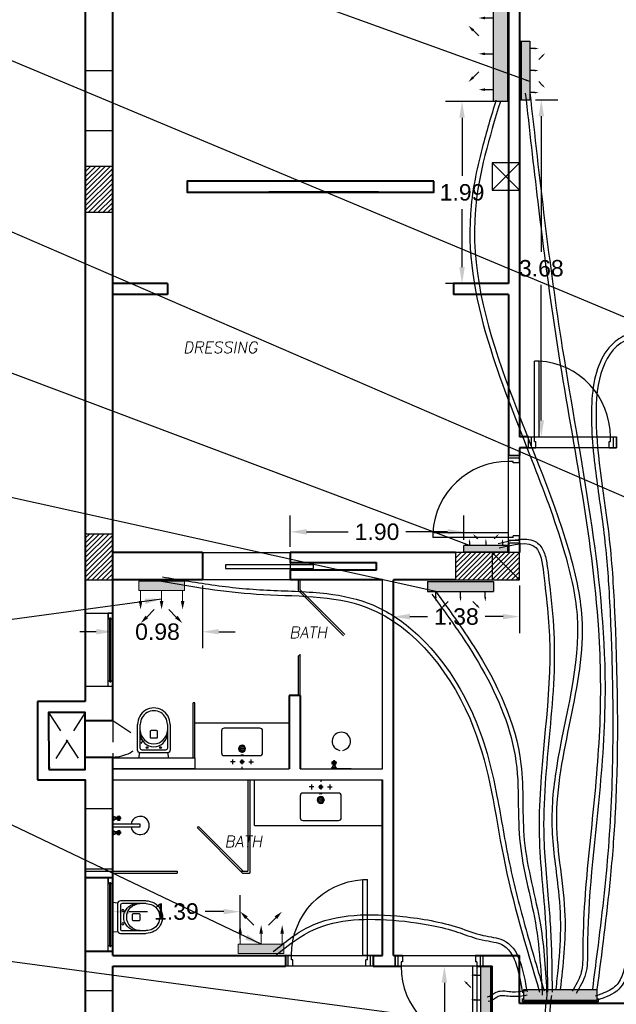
# Model space of a CAD drawing. Header units: metres. Extents: x -710577 to 709766, y -710660 to 709683.
# Tile 47 of 70: x -436.35 to -429.82, y -470.41 to -459.64. Entities that reach past the tile are written whole.
import ezdxf
from ezdxf.enums import TextEntityAlignment as Align

# ---------------------------------------------------------------- set-up
doc = ezdxf.new("R2010")
doc.units = ezdxf.units.M
doc.header["$LTSCALE"] = 50
doc.header["$MEASUREMENT"] = 0
doc.linetypes.add('DASHED2', pattern=[9.525, 6.35, -3.175])
doc.linetypes.add('Hidden', pattern=[0.007144, 0.004763, -0.002381])
doc.layers.add('A-ANNO-DIMS-18', color=8, linetype='Continuous', lineweight=18)
doc.layers.add('INT- WALL', color=7, linetype='Continuous', lineweight=40)
for name, color, linetype in [('DIM-IN', 5, 'Continuous'), ('FIR-263$0$first$0$RN', 3, 'Continuous'), ('GR XREF$0$INT- COLUMN HATCH', 8, 'Continuous'), ('INT- BEAM', 254, 'DASHED2'), ('INT- COLUMN', 251, 'Continuous'), ('INT- COLUMN HATCH', 8, 'Continuous'), ('INT- Demolishing', 45, 'Continuous'), ('INT- DOORS', 3, 'Continuous'), ('INT- FURNITURE', 30, 'Continuous'), ('INT- GLASS', 5, 'Continuous'), ('INT- SAN HIDDEN', 254, 'Hidden'), ('INT- WINDOWS', 5, 'Continuous'), ('Samrt Heat', 1, 'Continuous'), ('smart heat', 7, 'Continuous'), ('wire socket', 1, 'Continuous')]:
    doc.layers.add(name, color=color, linetype=linetype)
doc.styles.add('AM3', font='times.ttf')
doc.styles.add('FIR-263$0$first$0$AXT', font='simplex.shx')
doc.styles.get("Standard").update_dxf_attribs({"font": 'arial.ttf'})
doc.dimstyles.new('35', dxfattribs={"dimscale": 0, "dimtxt": 0.09, "dimasz": 0.05, "dimexe": 0, "dimexo": 0, "dimgap": 0, "dimtad": 0, "dimzin": 0, "dimdsep": 46, "dimtxsty": 'AM3', "dimcen": 0, "dimadec": 3, "dimazin": 0, "dimtfac": 1, "dimtofl": 0, "dimtmove": 1, "dimatfit": 3, "dimfxl": 0.18, "dimtfill": 1, "dimtolj": 1, "dimtzin": 0, "dimarcsym": 0})
doc.dimstyles.get("Standard").update_dxf_attribs({"dimtxt": 0.18, "dimasz": 0.18, "dimexe": 0.18, "dimexo": 0.0625, "dimgap": 0.09, "dimtad": 0, "dimtih": 1, "dimtoh": 1, "dimzin": 0, "dimdsep": 46, "dimtxsty": 'Standard', "dimcen": 0.09, "dimadec": 0, "dimazin": 0, "dimtfac": 1, "dimtofl": 0, "dimtmove": 0, "dimatfit": 3, "dimfxl": 1, "dimtolj": 1, "dimtzin": 0, "dimarcsym": 0})
pattern_1 = [(45, (75890.5115, -24355.1384), (-2.65165043, 2.65165043), [])]

# ---------------------------------------------------------------- blocks, each defined once
blk = doc.blocks.new('first$0$D90')
at = {"layer": 'INT- DOORS'}
for p, q in [((0.115, 0.828), (0.065, 0.828)), ((0.065, 0), (0.065, 0.828)), ((0.115, 0), (0.115, 0.828)), ((0, -0.12), (0, 0)), ((0, 0), (0.065, 0)), ((0.03, -0.12), (0.03, 0)), ((0.065, -0.05), (0.065, 0)), ((0.065, 0), (0.115, 0)), ((0.96, -0.12), (0.96, 0)), ((0.065, -0.05), (0.08, -0.05)), ((0.08, -0.12), (0.08, -0.05)), ((0.88, -0.12), (0.88, -0.05)), ((0.88, -0.05), (0.895, -0.05)), ((0.895, 0), (0.96, 0)), ((0.895, -0.05), (0.895, 0)), ((0.93, -0.12), (0.93, 0)), ((0, -0.12), (0.08, -0.12)), ((0.88, -0.12), (0.96, -0.12))]:
    blk.add_line(p, q, dxfattribs=at)
blk.add_arc((0.065, 0), 0.83, 360, 86.5464, dxfattribs=at)
blk = doc.blocks.new('san 2')
for p, q in [((0, 9), (0, -13)), ((-74, -68), (-126, -68)), ((-100, -41), (-100, -94)), ((26, -68), (-26, -68)), ((0, -41), (0, -94)), ((74, -68), (126, -68)), ((100, -41), (100, -94)), ((43, -210), (-43, -210)), ((0, -167), (0, -253))]:
    blk.add_line(p, q)
blk.add_lwpolyline([(-195, -135), (195, -135, -0.414214), (225, -165), (225, -405, -0.414214), (195, -435), (-195, -435, -0.414214), (-225, -405), (-225, -165, -0.414214)], format="xyb", close=True)
for centre, radius in [((0, -68), 17.5), ((0, -210), 37.5), ((0, -210), 26)]:
    blk.add_circle(centre, radius)
for major_axis in [(-12.5, 0), (12.5, 0)]:
    blk.add_ellipse((0, -142), major_axis=major_axis, ratio=0.110961, start_param=4.712378, end_param=7.853993)
blk = doc.blocks.new('W M TOILET')
for p, q in [((0, 16.2), (5.4, 15.8)), ((0, 16.2), (0, -16.2)), ((0, -16.2), (5.4, -15.8))]:
    blk.add_line(p, q)
at = {"flags": 128}
for points in [[(36.4, -17.8), (8.4, -17.8, -0.414214), (5.4, -14.8), (5.4, 14.8, -0.414214), (8.4, 17.8), (36.4, 17.8)], [(36.4, -14.8), (10.4, -14.8, -0.414214), (8.4, -12.8), (8.4, 12.8, -0.414214), (10.4, 14.8), (36.4, 14.8)]]:
    blk.add_lwpolyline(points, format="xyb", dxfattribs=at)
blk.add_lwpolyline([(29.7, -3), (29.7, 3, 0.414214), (28.7, 4), (22.7, 4, 0.414214), (21.7, 3), (21.7, -3, 0.414214), (22.7, -4), (28.7, -4, 0.414214)], format="xyb", close=True)
for centre in [(11.1, 7.4), (11.1, -7.4)]:
    blk.add_circle(centre, 1)
for centre, radius, start, end in [((26.9, 0), 14.9, 96.6742, 263.3258), ((30.1, 0), 14.8, 90.9629, 269.0371), ((36.7, 0), 17.8, 269.1987, 90.8013), ((36.7, 0), 14.8, 269.0371, 90.9629)]:
    blk.add_arc(centre, radius, start, end)
blk = doc.blocks.new('*U1962')
for p, q in [((-350, 30), (350, 30)), ((-350, 30), (-350, 20)), ((-350, 20), (350, 20)), ((350, 30), (350, 20))]:
    blk.add_line(p, q)
for points in [[(-400, 300), (400, 300), (400, 0), (-400, 0)], [(-400, 0), (-400, 50), (400, 50), (400, 0)]]:
    blk.add_lwpolyline(points, close=True)
for points in [[(-340, 20), (-340, 0), (-400, 0), (-400, 50), (-340, 50), (-340, 30)], [(340, 20), (340, 0), (400, 0), (400, 50), (340, 50), (340, 30)]]:
    blk.add_lwpolyline(points)
blk = doc.blocks.new('FIR-263$0$first$0$RN')
at = {"style": 'FIR-263$0$first$0$AXT', "oblique": 10}
for tag, p in [('R1', (0, 0.75)), ('R2', (0, 0.5)), ('R3', (0, 0.25)), ('R4', (0, 0))]:
    blk.add_attdef(tag, text='', height=0.15, dxfattribs=at).set_placement(p, align=Align.MIDDLE)
blk = doc.blocks.new('A$C4BE8651F')
h = blk.add_hatch(color=240)
h.set_gradient(color1=(250, 5, 38), color2=(238, 110, 242), tint=1, name='INVCURVED')
h.paths.add_polyline_path([(-0.4669, 0.0614), (-0.4669, 0.0121), (-0.4669, -0.0386), (0.1932, -0.0385), (0.1932, 0.0615)])
at = {"color": 1}
for p, q in [((0.1932, 0.0621), (-0.4669, 0.0621)), ((-0.4669, -0.0385), (-0.4669, 0.0615)), ((0.1932, -0.0385), (0.1932, 0.0615)), ((0.1932, -0.0379), (-0.4669, -0.0379))]:
    blk.add_line(p, q, dxfattribs=at)
for points in [[(-0.3318, 0.2325, 0, 0.0191, 0), (-0.3003, 0.2009, 0.0191, 0.0191, 0), (-0.3003, 0.2009, 0.0191, 0.0191, 0)], [(0.0582, 0.2325, 0, 0.0191, 0), (0.0266, 0.2009, 0.0191, 0.0191, 0), (0.0266, 0.2009, 0.0191, 0.0191, 0)], [(-0.3854, 0.1618, 0, 0.0191, 0), (-0.3854, 0.1172, 0.0191, 0.0191, 0), (-0.3854, 0.1172, 0.0191, 0.0191, 0)], [(-0.1368, 0.1618, 0, 0.0191, 0), (-0.1368, 0.1172, 0.0191, 0.0191, 0), (-0.1368, 0.1172, 0.0191, 0.0191, 0)], [(0.1118, 0.1618, 0, 0.0191, 0), (0.1118, 0.1172, 0.0191, 0.0191, 0), (0.1118, 0.1172, 0.0191, 0.0191, 0)]]:
    blk.add_lwpolyline(points, format="xyseb", dxfattribs=at)
for points in [[(-0.3003, 0.2009), (-0.2611, 0.1618)], [(0.0266, 0.2009), (-0.0125, 0.1618)], [(-0.3854, 0.1172), (-0.3854, 0.0618)], [(-0.1368, 0.1172), (-0.1368, 0.0618)], [(0.1118, 0.1172), (0.1118, 0.0618)]]:
    blk.add_lwpolyline(points, dxfattribs=at)
blk = doc.blocks.new('1')
h = blk.add_hatch(color=256)
h.dxf.hatch_style = 1
h.paths.add_polyline_path([(-564.926, -509.657), (-564.926, -509.537), (-565.726, -509.537), (-565.726, -509.657)])
at = {"layer": 'wire socket', "color": 0}
for p, q in [((-564.911, -509.522), (-565.741, -509.522)), ((-565.741, -509.522), (-565.741, -509.558)), ((-564.926, -509.537), (-565.726, -509.537)), ((-565.726, -509.537), (-565.726, -509.657)), ((-564.926, -509.657), (-564.926, -509.537)), ((-564.911, -509.558), (-564.911, -509.522)), ((-565.726, -509.657), (-564.926, -509.657))]:
    blk.add_line(p, q, dxfattribs=at)
blk = doc.blocks.new('*D2002')
at = {"layer": 'DIM-IN', "color": 0, "lineweight": -2, "transparency": 16777216}
for p, q in [((-431.075, -460.536), (-431.689, -460.536)), ((-431.509, -460.716), (-431.509, -461.35)), ((-431.509, -462.348), (-431.509, -461.714)), ((-431.064, -462.528), (-431.689, -462.528))]:
    blk.add_line(p, q, dxfattribs=at)
at = {"layer": 'DIM-IN', "color": 0, "transparency": 16777216}
for points in [[(-431.539, -460.716), (-431.479, -460.716), (-431.509, -460.536)], [(-431.539, -462.348), (-431.479, -462.348), (-431.509, -462.528)]]:
    blk.add_solid(points, dxfattribs=at)
at = {"layer": 'DIM-IN', "color": 0, "transparency": 16777216, "insert": (-431.509, -461.532), "char_height": 0.18, "attachment_point": 5}
blk.add_mtext('\\A1;1.99', dxfattribs=at)
blk = doc.blocks.new('A$C35D36432')
h = blk.add_hatch(color=240)
h.set_gradient(color1=(250, 5, 38), color2=(238, 110, 242), tint=1, name='INVCURVED')
h.paths.add_polyline_path([(-0.065, -0.168), (0.035, -0.168), (0.035, 0.332), (-0.065, 0.332)])
at = {"color": 1}
for p, q in [((-0.065, 0.332), (-0.065, -0.168)), ((0.035, 0.332), (-0.065, 0.332)), ((0.035, -0.168), (0.035, 0.332)), ((-0.065, -0.168), (0.035, -0.168))]:
    blk.add_line(p, q, dxfattribs=at)
for points in [[(-0.422, 0.309, 0, 0.04, 0), (-0.356, 0.243, 0.04, 0.04, 0), (-0.356, 0.243, 0.04, 0.04, 0)], [(-0.274, 0.312, 0, 0.04, 0), (-0.181, 0.312, 0.04, 0.04, 0), (-0.181, 0.312, 0.04, 0.04, 0)], [(-0.274, 0.082, 0, 0.04, 0), (-0.181, 0.082, 0.04, 0.04, 0), (-0.181, 0.082, 0.04, 0.04, 0)], [(-0.422, -0.146, 0, 0.04, 0), (-0.356, -0.08, 0.04, 0.04, 0), (-0.356, -0.08, 0.04, 0.04, 0)], [(-0.274, -0.148, 0, 0.04, 0), (-0.181, -0.148, 0.04, 0.04, 0), (-0.181, -0.148, 0.04, 0.04, 0)]]:
    blk.add_lwpolyline(points, format="xyseb", dxfattribs=at)
for points in [[(-0.356, 0.243), (-0.274, 0.162)], [(-0.181, 0.312), (-0.065, 0.312)], [(-0.356, -0.08), (-0.274, 0.002)], [(-0.181, 0.082), (-0.065, 0.082)], [(-0.181, -0.148), (-0.065, -0.148)]]:
    blk.add_lwpolyline(points, dxfattribs=at)
blk = doc.blocks.new('*D2005')
at = {"layer": 'DIM-IN', "color": 0, "lineweight": -2, "transparency": 16777216}
for p, q in [((-435.331, -465.831), (-435.331, -466.515)), ((-434.35, -465.831), (-434.35, -466.515)), ((-435.511, -466.335), (-435.691, -466.335)), ((-434.17, -466.335), (-433.99, -466.335))]:
    blk.add_line(p, q, dxfattribs=at)
at = {"layer": 'DIM-IN', "color": 0, "transparency": 16777216}
for points in [[(-435.511, -466.305), (-435.511, -466.365), (-435.331, -466.335)], [(-434.17, -466.305), (-434.17, -466.365), (-434.35, -466.335)]]:
    blk.add_solid(points, dxfattribs=at)
at = {"layer": 'DIM-IN', "color": 0, "transparency": 16777216, "insert": (-434.841, -466.335), "char_height": 0.18, "attachment_point": 5}
blk.add_mtext('\\A1;0.98', dxfattribs=at)
blk = doc.blocks.new('*D2006')
at = {"layer": 'DIM-IN', "color": 0, "lineweight": -2, "transparency": 16777216}
for p, q in [((-433.39, -465.406), (-433.39, -465.063)), ((-431.488, -465.329), (-431.488, -465.063)), ((-433.21, -465.243), (-432.754, -465.243)), ((-431.668, -465.243), (-432.124, -465.243))]:
    blk.add_line(p, q, dxfattribs=at)
at = {"layer": 'DIM-IN', "color": 0, "transparency": 16777216}
for points in [[(-433.21, -465.213), (-433.21, -465.273), (-433.39, -465.243)], [(-431.668, -465.213), (-431.668, -465.273), (-431.488, -465.243)]]:
    blk.add_solid(points, dxfattribs=at)
at = {"layer": 'DIM-IN', "color": 0, "transparency": 16777216, "insert": (-432.439, -465.243), "char_height": 0.18, "attachment_point": 5}
blk.add_mtext('\\A1;1.90', dxfattribs=at)
blk = doc.blocks.new('*D2008')
at = {"layer": 'DIM-IN', "color": 0, "lineweight": -2, "transparency": 16777216}
for p, q in [((-435.331, -469.811), (-435.331, -469.215)), ((-433.937, -469.69), (-433.937, -469.215)), ((-435.151, -469.395), (-434.95, -469.395)), ((-434.117, -469.395), (-434.319, -469.395))]:
    blk.add_line(p, q, dxfattribs=at)
at = {"layer": 'DIM-IN', "color": 0, "transparency": 16777216}
for points in [[(-435.151, -469.365), (-435.151, -469.425), (-435.331, -469.395)], [(-434.117, -469.365), (-434.117, -469.425), (-433.937, -469.395)]]:
    blk.add_solid(points, dxfattribs=at)
at = {"layer": 'DIM-IN', "color": 0, "transparency": 16777216, "insert": (-434.634, -469.395), "char_height": 0.18, "attachment_point": 5}
blk.add_mtext('\\A1;1.39', dxfattribs=at)
blk = doc.blocks.new('*D2010')
at = {"layer": 'DIM-IN', "color": 0, "lineweight": -2, "transparency": 16777216}
for p, q in [((-431.244, -469.993), (-431.882, -469.993)), ((-431.702, -470.173), (-431.702, -470.854)), ((-431.702, -471.898), (-431.702, -471.217)), ((-431.244, -472.078), (-431.882, -472.078))]:
    blk.add_line(p, q, dxfattribs=at)
at = {"layer": 'DIM-IN', "color": 0, "transparency": 16777216}
for points in [[(-431.732, -470.173), (-431.672, -470.173), (-431.702, -469.993)], [(-431.732, -471.898), (-431.672, -471.898), (-431.702, -472.078)]]:
    blk.add_solid(points, dxfattribs=at)
at = {"layer": 'DIM-IN', "color": 0, "transparency": 16777216, "insert": (-431.702, -471.036), "char_height": 0.18, "attachment_point": 5}
blk.add_mtext('\\A1;2.09', dxfattribs=at)
blk = doc.blocks.new('*D2012')
at = {"layer": 'DIM-IN', "color": 0, "lineweight": -2, "transparency": 16777216}
for p, q in [((-432.26, -465.831), (-432.26, -466.35)), ((-430.881, -465.831), (-430.881, -466.35)), ((-432.08, -466.17), (-431.886, -466.17)), ((-431.061, -466.17), (-431.255, -466.17))]:
    blk.add_line(p, q, dxfattribs=at)
at = {"layer": 'DIM-IN', "color": 0, "transparency": 16777216}
for points in [[(-432.08, -466.14), (-432.08, -466.2), (-432.26, -466.17)], [(-431.061, -466.14), (-431.061, -466.2), (-430.881, -466.17)]]:
    blk.add_solid(points, dxfattribs=at)
at = {"layer": 'DIM-IN', "color": 0, "transparency": 16777216, "insert": (-431.571, -466.17), "char_height": 0.18, "attachment_point": 5}
blk.add_mtext('\\A1;1.38', dxfattribs=at)
blk = doc.blocks.new('*D2013')
at = {"layer": 'DIM-IN', "color": 0, "lineweight": -2, "transparency": 16777216}
for p, q in [((-430.705, -460.519), (-430.462, -460.519)), ((-430.642, -460.699), (-430.642, -462.18)), ((-430.642, -464.024), (-430.642, -462.544)), ((-430.819, -464.204), (-430.462, -464.204))]:
    blk.add_line(p, q, dxfattribs=at)
at = {"layer": 'DIM-IN', "color": 0, "transparency": 16777216}
for points in [[(-430.672, -460.699), (-430.612, -460.699), (-430.642, -460.519)], [(-430.672, -464.024), (-430.612, -464.024), (-430.642, -464.204)]]:
    blk.add_solid(points, dxfattribs=at)
at = {"layer": 'DIM-IN', "color": 0, "transparency": 16777216, "insert": (-430.642, -462.362), "char_height": 0.18, "attachment_point": 5}
blk.add_mtext('\\A1;3.68', dxfattribs=at)

msp = doc.modelspace()

# ---------------------------------------------------------------- hatches: boundary and pattern name
at = {"layer": 'GR XREF$0$INT- COLUMN HATCH'}
h = msp.add_hatch(dxfattribs=at)
h.set_pattern_fill('ANSI31', color=256, scale=30, style=0)
h.set_pattern_definition(pattern_1)
h.paths.add_polyline_path([(-433.749, -460.74), (-434.049, -460.74), (-434.049, -460.04), (-433.749, -460.04)])
h = msp.add_hatch(dxfattribs=at)
h.set_pattern_fill('ANSI31', color=256, scale=30, style=0)
h.set_pattern_definition(pattern_1)
h.paths.add_polyline_path([(-434.049, -460.74), (-433.749, -460.74), (-433.749, -460.04), (-434.049, -460.04)])
h = msp.add_hatch(dxfattribs=at)
h.set_pattern_fill('ANSI31', color=256, scale=30, style=0)
h.set_pattern_definition(pattern_1)
h.paths.add_polyline_path([(-434.049, -466.27), (-433.749, -466.27), (-433.749, -467.07), (-434.049, -467.07)])
h = msp.add_hatch(dxfattribs=at)
h.set_pattern_fill('ANSI31', color=256, scale=30, style=0)
h.set_pattern_definition(pattern_1)
h.paths.add_polyline_path([(-433.749, -466.27), (-434.049, -466.27), (-434.049, -467.07), (-433.749, -467.07)])
at = {"layer": 'INT- COLUMN HATCH'}
h = msp.add_hatch(dxfattribs=at)
h.set_pattern_fill('ANSI31', color=256, scale=0.3, style=0)
h.set_pattern_definition([(45, (322.419634, -720.270054), (-0.0265165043, 0.0265165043), [])])
h.paths.add_polyline_path([(-435.631, -461.748), (-435.331, -461.748), (-435.331, -461.248), (-435.631, -461.248)])
h = msp.add_hatch(dxfattribs=at)
h.set_pattern_fill('ANSI31', color=256, scale=0.3, style=0)
h.set_pattern_definition([(45, (304.469634, -720.270054), (-0.0265165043, 0.0265165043), [])])
h.paths.add_polyline_path([(-435.631, -465.768), (-435.331, -465.768), (-435.331, -465.268), (-435.631, -465.268)])
h = msp.add_hatch(dxfattribs=at)
h.set_pattern_fill('ANSI31', color=256, scale=0.3, style=0)
h.set_pattern_definition([(45, (312.769634, -720.270054), (-0.0265165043, 0.0265165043), [])])
h.paths.add_polyline_path([(-430.881, -465.768), (-430.881, -465.468), (-431.581, -465.468), (-431.581, -465.768)])

# ---------------------------------------------------------------- linework, layer by layer
for p, q in [((-432.38, -467.833), (-432.38, -465.768)), ((-435.331, -467.833), (-433.4, -467.833)), ((-433.28, -467.833), (-432.38, -467.833)), ((-435.331, -467.953), (-432.38, -467.953)), ((-435.631, -468.953), (-435.331, -468.953))]:
    msp.add_line(p, q)
msp.add_lwpolyline([(-435.331, -467.713), (-434.431, -467.713), (-434.431, -467.833), (-435.331, -467.833)], close=True)
at = {"color": 1}
for points, knots in [([(-430.817, -460.446), (-430.773, -460.842), (-430.728, -461.239), (-430.618, -462.156), (-430.55, -462.677), (-430.306, -464.237), (-430.086, -465.272), (-429.993, -466.677), (-429.989, -467.045), (-430.024, -467.782), (-430.06, -468.149), (-430.136, -468.881), (-430.173, -469.248), (-430.187, -469.704), (-430.187, -469.785), (-430.188, -469.943), (-430.19, -470.015), (-430.231, -470.141), (-430.266, -470.201), (-430.304, -470.265)], [0, 0, 0, 0, 1.197857, 1.197857, 2.771002, 2.771002, 5.91729, 5.91729, 7.027056, 7.027056, 8.136822, 8.136822, 9.246588, 9.246588, 9.481472, 9.481472, 9.716355, 9.716355, 9.932708, 9.932708, 9.932708, 9.932708]), ([(-431.138, -460.522), (-431.191, -460.696), (-431.244, -460.872), (-431.352, -461.287), (-431.401, -461.527), (-431.451, -462.267), (-431.35, -462.76), (-431.069, -463.652), (-430.905, -464.052), (-430.62, -464.78), (-430.495, -465.108), (-430.326, -465.678), (-430.269, -465.919), (-430.211, -466.703), (-430.387, -467.26), (-430.513, -468.05), (-430.534, -468.276), (-430.514, -468.725), (-430.479, -468.948), (-430.438, -469.328), (-430.429, -469.486), (-430.439, -469.805), (-430.454, -469.966), (-430.475, -470.165), (-430.479, -470.203), (-430.483, -470.241)], [0, 0, 0, 0, 0.536605, 0.536605, 1.266803, 1.266803, 2.787648, 2.787648, 4.03528, 4.03528, 5.053715, 5.053715, 5.800548, 5.800548, 7.495131, 7.495131, 8.161523, 8.161523, 8.827915, 8.827915, 9.314659, 9.314659, 9.801402, 9.801402, 9.914711, 9.914711, 9.914711, 9.914711]), ([(-429.466, -463.029), (-429.538, -463.039), (-429.613, -463.051), (-429.745, -463.1), (-429.803, -463.135), (-429.997, -463.311), (-430.061, -463.514), (-430.107, -463.98), (-430.088, -464.246), (-430.031, -464.736), (-429.996, -464.961), (-429.935, -465.421), (-429.917, -465.64), (-429.888, -466.123), (-429.877, -466.396), (-429.861, -466.957), (-429.858, -467.243), (-429.864, -467.919), (-429.879, -468.308), (-429.938, -469.072), (-429.982, -469.452), (-430.048, -469.969), (-430.065, -470.104), (-430.083, -470.24)], [0, 0, 0, 0, 0.212381, 0.212381, 0.424763, 0.424763, 1.059805, 1.059805, 1.694848, 1.694848, 2.233522, 2.233522, 2.914533, 2.914533, 3.763626, 3.763626, 4.612718, 4.612718, 5.766261, 5.766261, 6.919803, 6.919803, 7.329516, 7.329516, 7.329516, 7.329516]), ([(-428.366, -465.498), (-428.462, -465.487), (-428.56, -465.475), (-428.757, -465.478), (-428.856, -465.5), (-429.03, -465.59), (-429.107, -465.655), (-429.347, -465.938), (-429.458, -466.233), (-429.578, -466.77), (-429.602, -467.004), (-429.613, -467.448), (-429.601, -467.662), (-429.55, -468.282), (-429.498, -468.668), (-429.536, -469.177), (-429.556, -469.31), (-429.615, -469.538), (-429.649, -469.635), (-429.7, -469.841), (-429.715, -469.947), (-429.757, -470.099), (-429.78, -470.152), (-429.847, -470.23), (-429.896, -470.258), (-429.986, -470.296), (-430.018, -470.308), (-430.051, -470.319)], [0, 0, 0, 0, 0.275978, 0.275978, 0.572303, 0.572303, 0.868627, 0.868627, 1.640777, 1.640777, 2.252612, 2.252612, 2.864447, 2.864447, 4.088118, 4.088118, 4.524923, 4.524923, 4.840276, 4.840276, 5.124252, 5.124252, 5.325203, 5.325203, 5.526155, 5.526155, 5.623469, 5.623469, 5.623469, 5.623469]), ([(-431.838, -465.925), (-431.729, -466.075), (-431.62, -466.223), (-431.31, -466.684), (-431.122, -467.016), (-430.954, -467.535), (-430.919, -467.709), (-430.891, -468.065), (-430.896, -468.248), (-430.884, -468.577), (-430.868, -468.723), (-430.817, -469.007), (-430.783, -469.147), (-430.719, -469.441), (-430.691, -469.594), (-430.656, -469.905), (-430.645, -470.062), (-430.635, -470.249), (-430.633, -470.279), (-430.631, -470.308)], [0, 0, 0, 0, 0.556964, 0.556964, 1.670893, 1.670893, 2.218226, 2.218226, 2.76556, 2.76556, 3.194315, 3.194315, 3.62307, 3.62307, 4.097565, 4.097565, 4.57206, 4.57206, 4.660734, 4.660734, 4.660734, 4.660734]), ([(-433.543, -469.87, 0), (-433.455, -469.799, 0), (-433.369, -469.73), (-433.153, -469.591), (-433.017, -469.538), (-432.719, -469.481), (-432.56, -469.475), (-432.224, -469.488), (-432.047, -469.508), (-431.779, -469.556), (-431.683, -469.579), (-431.512, -469.633), (-431.437, -469.663), (-431.269, -469.711), (-431.175, -469.72), (-431.057, -469.758), (-431.022, -469.785), (-430.958, -469.866), (-430.933, -469.92), (-430.885, -470.07), (-430.866, -470.174), (-430.847, -470.281)], [0, 0, 0, 0, 0.332055, 0.332055, 0.802299, 0.802299, 1.272544, 1.272544, 1.793836, 1.793836, 2.101444, 2.101444, 2.349438, 2.349438, 2.597431, 2.597431, 2.792153, 2.792153, 2.986874, 2.986874, 3.258994, 3.258994, 3.258994, 3.258994]), ([(-430.532, -470.311), (-430.544, -470.42), (-430.557, -470.527), (-430.557, -470.763), (-430.536, -470.897), (-430.507, -471.174), (-430.506, -471.316), (-430.518, -471.595), (-430.53, -471.734), (-430.543, -472.001), (-430.544, -472.131), (-430.516, -472.406), (-430.473, -472.552), (-430.413, -472.828), (-430.398, -472.956), (-430.395, -473.208), (-430.404, -473.334), (-430.435, -473.638), (-430.459, -473.814), (-430.487, -474.166), (-430.496, -474.342), (-430.508, -474.749), (-430.51, -474.98), (-430.511, -475.212)], [0, 0, 0, 0, 0.3264, 0.3264, 0.738216, 0.738216, 1.150033, 1.150033, 1.561849, 1.561849, 1.95915, 1.95915, 2.421678, 2.421678, 2.793474, 2.793474, 3.16527, 3.16527, 3.694708, 3.694708, 4.224146, 4.224146, 4.921869, 4.921869, 4.921869, 4.921869])]:
    msp.add_open_spline(points, degree=3, knots=knots, dxfattribs=at)
at = {"color": 5}
for points in [[(-430.767, -460.44), (-430.412, -463.234), (-429.945, -466.926), (-430.006, -468.101), (-430.137, -469.828), (-430.157, -470.075), (-430.261, -470.29)], [(-431.09, -460.536), (-431.363, -461.715), (-430.345, -465.437), (-430.199, -466.187), (-430.477, -468.412), (-430.384, -469.442), (-430.434, -470.246)], [(-429.459, -463.078), (-429.61, -463.106), (-429.912, -465.211), (-429.844, -466.046), (-429.834, -468.32), (-429.889, -469.041), (-430.034, -470.246)], [(-428.372, -465.548), (-428.769, -465.538), (-429.515, -466.748), (-429.546, -469.472), (-429.637, -469.797), (-429.793, -470.242), (-430.034, -470.366)], [(-431.797, -465.896), (-431.376, -466.501), (-430.865, -467.781), (-430.828, -468.615), (-430.652, -469.539), (-430.581, -470.306)], [(-433.574, -469.831, 0), (-433.189, -469.563), (-432.157, -469.449), (-431.546, -469.57), (-431.278, -469.655), (-431.059, -469.707), (-430.798, -470.272)], [(-430.581, -470.306), (-430.607, -470.644), (-430.562, -471.145), (-430.57, -472.347), (-430.467, -472.833), (-430.508, -473.824), (-430.561, -475.212)]]:
    msp.add_spline(points, degree=3, dxfattribs=at)
for points, knots in [([(-431.114, -465.37), (-431.031, -465.349), (-430.946, -465.328), (-430.806, -465.318), (-430.746, -465.324), (-430.658, -465.38), (-430.63, -465.42), (-430.597, -465.505), (-430.587, -465.552), (-430.563, -465.711), (-430.553, -465.817), (-430.531, -466.017), (-430.521, -466.113), (-430.5, -466.394), (-430.496, -466.577), (-430.509, -466.956), (-430.525, -467.149), (-430.578, -467.732), (-430.621, -468.126), (-430.613, -468.761), (-430.587, -469.008), (-430.547, -469.465), (-430.535, -469.675), (-430.526, -470.015), (-430.525, -470.144), (-430.524, -470.274)], [0, 0, 0, 0, 0.20768, 0.20768, 0.367807, 0.367807, 0.491228, 0.491228, 0.614649, 0.614649, 0.904922, 0.904922, 1.195196, 1.195196, 1.775743, 1.775743, 2.35629, 2.35629, 3.517385, 3.517385, 4.267106, 4.267106, 4.893862, 4.893862, 5.281809, 5.281809, 5.281809, 5.281809]), ([(-434.788, -465.734, 0), (-434.595, -465.767, 0), (-434.403, -465.8, 0), (-434.01, -465.854), (-433.81, -465.873), (-433.4, -465.89), (-433.192, -465.894), (-432.815, -465.938), (-432.645, -465.975), (-432.325, -466.11), (-432.177, -466.207), (-431.773, -466.559), (-431.556, -466.874), (-431.264, -467.51), (-431.187, -467.823), (-431.079, -468.38), (-431.042, -468.625), (-430.939, -469.111), (-430.876, -469.353), (-430.746, -469.817), (-430.679, -470.038), (-430.612, -470.26)], [0, 0, 0, 0, 0.591341, 0.591341, 1.196011, 1.196011, 1.800681, 1.800681, 2.315001, 2.315001, 2.829321, 2.829321, 3.857962, 3.857962, 4.803115, 4.803115, 5.556894, 5.556894, 6.310674, 6.310674, 7.002338, 7.002338, 7.002338, 7.002338]), ([(-431.236, -470.326), (-431.213, -470.32), (-431.199, -470.316, 0), (-431.18, -470.304, 0), (-431.168, -470.293, 0), (-431.131, -470.272, 0), (-431.111, -470.266, 0), (-431.056, -470.259, 0), (-431.024, -470.264, 0), (-430.974, -470.27, 0), (-430.949, -470.271, 0), (-430.886, -470.27, 0), (-430.847, -470.264, 0), (-430.806, -470.257, 0)], [0, 0, 0, 0, 0.0678071, 0.0678071, 0.1092495, 0.1092495, 0.150692, 0.150692, 0.2320607, 0.2320607, 0.3134295, 0.3134295, 0.4397193, 0.4397193, 0.4397193, 0.4397193])]:
    msp.add_open_spline(points, degree=3, knots=knots, dxfattribs=at)
at = {"color": 1}
for points in [[(-431.102, -465.419), (-430.703, -465.413), (-430.618, -465.692), (-430.549, -466.527), (-430.665, -468.56), (-430.595, -469.523), (-430.574, -470.274)], [(-434.797, -465.783, 0), (-433.759, -465.923), (-432.549, -466.07), (-431.382, -467.385), (-431.057, -468.79), (-430.66, -470.274)], [(-431.222, -470.375, 0), (-431.162, -470.352), (-431.126, -470.326), (-431.074, -470.312), (-431.006, -470.317), (-430.912, -470.32), (-430.798, -470.306)]]:
    msp.add_spline(points, degree=3, dxfattribs=at)
at = {"layer": 'INT- BEAM'}
for p, q in [((-430.881, -465.768), (-431.181, -465.468)), ((-430.881, -465.468), (-431.181, -465.768))]:
    msp.add_line(p, q, dxfattribs=at)
msp.add_lwpolyline([(-431.181, -465.768), (-430.881, -465.768), (-430.881, -465.468), (-431.181, -465.468)], close=True, dxfattribs=at)
at = {"layer": 'INT- COLUMN'}
for p, q in [((-430.881, -461.508), (-431.181, -461.208)), ((-430.881, -461.208), (-431.181, -461.508))]:
    msp.add_line(p, q, dxfattribs=at)
for points in [[(-435.631, -461.748), (-435.331, -461.748), (-435.331, -461.248), (-435.631, -461.248)], [(-431.181, -461.508), (-430.881, -461.508), (-430.881, -461.208), (-431.181, -461.208)], [(-435.631, -465.768), (-435.331, -465.768), (-435.331, -465.268), (-435.631, -465.268)], [(-430.881, -465.768), (-430.881, -465.468), (-431.581, -465.468), (-431.581, -465.768)]]:
    msp.add_lwpolyline(points, close=True, dxfattribs=at)
at = {"layer": 'INT- Demolishing'}
for points in [[(-435.631, -460.198), (-435.331, -460.198), (-435.331, -460.858), (-435.631, -460.858)], [(-430.781, -464.204), (-429.821, -464.204), (-429.821, -464.324), (-430.781, -464.324)], [(-430.881, -464.408), (-430.881, -465.368), (-431.001, -465.368), (-431.001, -464.408)], [(-434.35, -465.468), (-433.39, -465.468), (-433.39, -465.768), (-434.35, -465.768)], [(-435.631, -468.269), (-435.331, -468.269), (-435.331, -468.929), (-435.631, -468.929)], [(-433.44, -469.873), (-432.48, -469.873), (-432.48, -469.993), (-433.44, -469.993)], [(-432.241, -469.873), (-431.281, -469.873), (-431.281, -469.993), (-432.241, -469.993)], [(-435.631, -470.258), (-435.331, -470.258), (-435.331, -470.918), (-435.631, -470.918)]]:
    msp.add_lwpolyline(points, close=True, dxfattribs=at)
at = {"layer": 'INT- DOORS'}
msp.add_lwpolyline([(-433.136, -465.604), (-434.096, -465.604), (-434.096, -465.644), (-433.136, -465.644)], close=True, dxfattribs=at)
at = {"layer": 'INT- FURNITURE'}
for p, q in [((-434.451, -467.713), (-434.451, -467.113)), ((-434.431, -467.113), (-434.451, -467.113)), ((-434.431, -467.713), (-434.431, -467.113)), ((-433.4, -467.333), (-434.431, -467.333)), ((-432.939, -467.833), (-432.932, -467.827)), ((-432.721, -467.833), (-432.939, -467.833)), ((-432.933, -467.76), (-432.934, -467.766)), ((-432.934, -467.766), (-432.934, -467.773)), ((-432.934, -467.773), (-432.932, -467.778)), ((-432.93, -467.756), (-432.933, -467.76)), ((-432.932, -467.778), (-432.928, -467.78)), ((-432.932, -467.827), (-432.925, -467.817)), ((-432.927, -467.756), (-432.93, -467.756)), ((-432.89, -467.822), (-432.929, -467.822)), ((-432.928, -467.78), (-432.925, -467.778)), ((-432.924, -467.76), (-432.927, -467.756)), ((-432.925, -467.778), (-432.923, -467.773)), ((-432.925, -467.817), (-432.921, -467.804)), ((-432.922, -467.766), (-432.924, -467.76)), ((-432.917, -467.762), (-432.923, -467.762)), ((-432.923, -467.773), (-432.922, -467.766)), ((-432.917, -467.773), (-432.923, -467.773)), ((-432.921, -467.804), (-432.917, -467.79)), ((-432.92, -467.801), (-432.899, -467.801)), ((-432.917, -467.746), (-432.917, -467.79)), ((-432.901, -467.746), (-432.917, -467.746)), ((-432.917, -467.79), (-432.901, -467.79)), ((-432.914, -467.76), (-432.915, -467.766)), ((-432.915, -467.766), (-432.915, -467.773)), ((-432.915, -467.773), (-432.913, -467.778)), ((-432.911, -467.756), (-432.914, -467.76)), ((-432.913, -467.778), (-432.909, -467.78)), ((-432.908, -467.756), (-432.911, -467.756)), ((-432.909, -467.78), (-432.906, -467.778)), ((-432.905, -467.76), (-432.908, -467.756)), ((-432.906, -467.778), (-432.904, -467.773)), ((-432.903, -467.766), (-432.905, -467.76)), ((-432.904, -467.773), (-432.903, -467.766)), ((-432.901, -467.79), (-432.901, -467.746)), ((-432.901, -467.762), (-432.896, -467.762)), ((-432.901, -467.773), (-432.896, -467.773)), ((-432.901, -467.79), (-432.898, -467.804)), ((-432.898, -467.804), (-432.893, -467.817)), ((-432.895, -467.76), (-432.896, -467.766)), ((-432.896, -467.766), (-432.896, -467.773)), ((-432.896, -467.773), (-432.893, -467.778)), ((-432.892, -467.756), (-432.895, -467.76)), ((-432.893, -467.778), (-432.89, -467.78)), ((-432.893, -467.817), (-432.887, -467.827)), ((-432.888, -467.756), (-432.892, -467.756)), ((-432.89, -467.78), (-432.887, -467.778)), ((-432.886, -467.76), (-432.888, -467.756)), ((-432.887, -467.778), (-432.885, -467.773)), ((-432.887, -467.827), (-432.879, -467.833)), ((-432.884, -467.766), (-432.886, -467.76)), ((-432.885, -467.773), (-432.884, -467.766)), ((-433.78, -468.453), (-433.78, -467.953)), ((-435.331, -468.344), (-435.331, -468.562)), ((-435.325, -468.352), (-435.331, -468.344)), ((-435.315, -468.358), (-435.325, -468.352)), ((-435.32, -468.355), (-435.32, -468.393)), ((-435.302, -468.363), (-435.315, -468.358)), ((-435.287, -468.366), (-435.302, -468.363)), ((-435.298, -468.385), (-435.298, -468.364)), ((-435.287, -468.382), (-435.287, -468.366)), ((-435.287, -468.366), (-435.244, -468.366)), ((-435.278, -468.355), (-435.276, -468.352)), ((-435.276, -468.358), (-435.278, -468.355)), ((-435.278, -468.374), (-435.276, -468.371)), ((-435.276, -468.377), (-435.278, -468.374)), ((-435.276, -468.352), (-435.27, -468.35)), ((-435.27, -468.361), (-435.276, -468.358)), ((-435.276, -468.371), (-435.27, -468.369)), ((-435.271, -468.366), (-435.271, -468.361)), ((-435.27, -468.35), (-435.264, -468.349)), ((-435.264, -468.361), (-435.27, -468.361)), ((-435.27, -468.369), (-435.264, -468.368)), ((-435.264, -468.349), (-435.257, -468.35)), ((-435.257, -468.36), (-435.264, -468.361)), ((-435.264, -468.368), (-435.257, -468.37)), ((-435.26, -468.366), (-435.26, -468.361)), ((-435.257, -468.35), (-435.254, -468.353)), ((-435.254, -468.357), (-435.257, -468.36)), ((-435.257, -468.37), (-435.254, -468.372)), ((-435.254, -468.353), (-435.254, -468.357)), ((-435.254, -468.372), (-435.254, -468.376)), ((-435.244, -468.366), (-435.244, -468.382)), ((-435.331, -468.404), (-435.325, -468.397)), ((-435.325, -468.397), (-435.315, -468.39)), ((-435.315, -468.39), (-435.302, -468.385)), ((-435.302, -468.385), (-435.287, -468.382)), ((-435.244, -468.382), (-435.287, -468.382)), ((-435.278, -468.393), (-435.276, -468.39)), ((-435.276, -468.397), (-435.278, -468.393)), ((-435.27, -468.38), (-435.276, -468.377)), ((-435.276, -468.39), (-435.27, -468.388)), ((-435.27, -468.399), (-435.276, -468.397)), ((-435.271, -468.382), (-435.271, -468.388)), ((-435.264, -468.38), (-435.27, -468.38)), ((-435.27, -468.388), (-435.264, -468.387)), ((-435.264, -468.399), (-435.27, -468.399)), ((-435.257, -468.379), (-435.264, -468.38)), ((-435.264, -468.387), (-435.257, -468.389)), ((-435.257, -468.398), (-435.264, -468.399)), ((-435.26, -468.382), (-435.26, -468.388)), ((-435.254, -468.376), (-435.257, -468.379)), ((-435.257, -468.389), (-435.254, -468.392)), ((-435.254, -468.395), (-435.257, -468.398)), ((-435.254, -468.392), (-435.254, -468.395)), ((-433.78, -468.453), (-432.38, -468.453)), ((-435.325, -468.51), (-435.331, -468.502)), ((-435.331, -468.562), (-435.325, -468.555)), ((-435.315, -468.516), (-435.325, -468.51)), ((-435.325, -468.555), (-435.315, -468.549)), ((-435.32, -468.513), (-435.32, -468.552)), ((-435.302, -468.521), (-435.315, -468.516)), ((-435.315, -468.549), (-435.302, -468.544)), ((-435.287, -468.524), (-435.302, -468.521)), ((-435.302, -468.544), (-435.287, -468.541)), ((-435.298, -468.543), (-435.298, -468.522)), ((-435.287, -468.541), (-435.287, -468.524)), ((-435.287, -468.524), (-435.244, -468.524)), ((-435.244, -468.541), (-435.287, -468.541)), ((-435.278, -468.513), (-435.276, -468.51)), ((-435.276, -468.517), (-435.278, -468.513)), ((-435.278, -468.532), (-435.276, -468.529)), ((-435.276, -468.536), (-435.278, -468.532)), ((-435.278, -468.551), (-435.276, -468.548)), ((-435.276, -468.555), (-435.278, -468.551)), ((-435.276, -468.51), (-435.27, -468.508)), ((-435.27, -468.519), (-435.276, -468.517)), ((-435.276, -468.529), (-435.27, -468.527)), ((-435.27, -468.538), (-435.276, -468.536)), ((-435.276, -468.548), (-435.27, -468.546)), ((-435.27, -468.557), (-435.276, -468.555)), ((-435.271, -468.524), (-435.271, -468.519)), ((-435.271, -468.541), (-435.271, -468.546)), ((-435.27, -468.508), (-435.264, -468.507)), ((-435.264, -468.519), (-435.27, -468.519)), ((-435.27, -468.527), (-435.264, -468.526)), ((-435.264, -468.538), (-435.27, -468.538)), ((-435.27, -468.546), (-435.264, -468.545)), ((-435.264, -468.557), (-435.27, -468.557)), ((-435.264, -468.507), (-435.257, -468.509)), ((-435.257, -468.518), (-435.264, -468.519)), ((-435.264, -468.526), (-435.257, -468.528)), ((-435.257, -468.537), (-435.264, -468.538)), ((-435.264, -468.545), (-435.257, -468.547)), ((-435.257, -468.556), (-435.264, -468.557)), ((-435.26, -468.524), (-435.26, -468.519)), ((-435.26, -468.541), (-435.26, -468.546)), ((-435.257, -468.509), (-435.254, -468.512)), ((-435.254, -468.515), (-435.257, -468.518)), ((-435.257, -468.528), (-435.254, -468.531)), ((-435.254, -468.534), (-435.257, -468.537)), ((-435.257, -468.547), (-435.254, -468.55)), ((-435.254, -468.553), (-435.257, -468.556)), ((-435.254, -468.512), (-435.254, -468.515)), ((-435.254, -468.531), (-435.254, -468.534)), ((-435.254, -468.55), (-435.254, -468.553)), ((-435.244, -468.524), (-435.244, -468.541))]:
    msp.add_line(p, q, dxfattribs=at)
msp.add_lwpolyline([(-435.331, -468.468), (-435.031, -468.468), (-435.031, -468.438), (-435.331, -468.438)], close=True, dxfattribs=at)
for centre, start, end in [((-432.83, -467.533), 278.6269, 261.3731), ((-435.031, -468.453), 188.6269, 171.3731)]:
    msp.add_arc(centre, 0.1, start, end, dxfattribs=at)
at = {"layer": 'INT- GLASS'}
for p, q in [((-433.3, -465.884), (-433.3, -465.768)), ((-433.28, -465.876), (-433.28, -465.768)), ((-433.3, -465.884), (-432.805, -466.379)), ((-433.28, -465.876), (-432.791, -466.365)), ((-433.3, -467.033), (-433.3, -466.599)), ((-433.28, -466.599), (-433.3, -466.599)), ((-433.28, -467.033), (-433.28, -466.579)), ((-433.851, -467.953), (-433.851, -468.953)), ((-433.831, -467.953), (-433.831, -468.973)), ((-434.405, -468.478), (-434.391, -468.464)), ((-433.91, -468.973), (-434.405, -468.478)), ((-433.902, -468.953), (-434.391, -468.464)), ((-435.331, -468.953), (-434.624, -468.953)), ((-435.331, -468.973), (-434.624, -468.973)), ((-434.624, -468.954), (-434.624, -468.973)), ((-433.93, -468.953), (-433.851, -468.953)), ((-433.91, -468.973), (-433.831, -468.973))]:
    msp.add_line(p, q, dxfattribs=at)
at = {"layer": 'INT- SAN HIDDEN'}
for p, q in [((-436.032, -467.218), (-435.631, -467.84)), ((-435.632, -467.218), (-436.031, -467.84)), ((-435.331, -467.305), (-435.331, -467.705)), ((-435.331, -467.305), (-434.997, -467.525))]:
    msp.add_line(p, q, dxfattribs=at)
msp.add_arc((-435.331, -467.305), 0.4, 270, 326.6672, dxfattribs=at)
at = {"layer": 'INT- WALL'}
for p, q in [((-435.331, -467.305), (-435.331, -456.348)), ((-430.881, -456.538), (-430.881, -464.204)), ((-431.001, -459.468), (-431.001, -462.528)), ((-432.423, -461.528), (-433.623, -461.528)), ((-434.731, -462.528), (-435.331, -462.528)), ((-434.731, -462.528), (-434.731, -462.648)), ((-431.001, -462.528), (-431.601, -462.528)), ((-431.601, -462.528), (-431.601, -462.648)), ((-434.731, -462.648), (-435.331, -462.648)), ((-431.001, -462.648), (-431.601, -462.648)), ((-431.001, -462.648), (-431.001, -464.408)), ((-430.781, -464.204), (-430.881, -464.204)), ((-430.881, -464.324), (-430.881, -464.408)), ((-430.781, -464.324), (-430.881, -464.324)), ((-434.35, -465.468), (-435.331, -465.468)), ((-434.35, -465.468), (-434.35, -465.768)), ((-431.581, -465.468), (-433.39, -465.468)), ((-433.39, -465.468), (-433.39, -465.578)), ((-431.001, -465.368), (-431.001, -465.468)), ((-430.881, -465.368), (-430.881, -465.468)), ((-433.39, -465.578), (-432.444, -465.578)), ((-433.39, -465.658), (-433.39, -465.768)), ((-433.39, -465.658), (-432.444, -465.658)), ((-432.444, -465.658), (-432.444, -465.578)), ((-434.35, -465.768), (-435.331, -465.768)), ((-432.38, -465.768), (-433.39, -465.768)), ((-431.581, -465.768), (-432.26, -465.768)), ((-432.26, -469.873), (-432.26, -465.768)), ((-433.28, -467.033), (-433.4, -467.033)), ((-433.4, -467.033), (-433.4, -467.833)), ((-433.28, -467.033), (-433.28, -467.833)), ((-436.152, -467.098), (-436.152, -467.953)), ((-435.631, -467.098), (-436.152, -467.098)), ((-435.632, -467.305), (-435.331, -467.305)), ((-435.632, -467.705), (-435.331, -467.705)), ((-435.331, -469.873), (-435.331, -467.705)), ((-432.38, -469.873), (-432.38, -467.953)), ((-435.331, -469.027), (-435.631, -469.027)), ((-435.631, -469.827), (-435.331, -469.827)), ((-435.331, -469.873), (-433.44, -469.873)), ((-433.44, -469.873), (-433.44, -469.993)), ((-432.48, -469.873), (-432.38, -469.873)), ((-432.48, -469.873), (-432.48, -469.993)), ((-432.26, -469.873), (-432.161, -469.873)), ((-431.361, -469.873), (-430.881, -469.873)), ((-430.881, -470.398), (-430.881, -469.873)), ((-435.331, -469.993), (-433.44, -469.993)), ((-435.331, -474.358), (-435.331, -469.993)), ((-432.48, -469.993), (-432.176, -469.993)), ((-431.346, -469.993), (-431.181, -469.993)), ((-431.181, -471.278), (-431.181, -469.993)), ((-426.656, -470.398), (-430.881, -470.398))]:
    msp.add_line(p, q, dxfattribs=at)
for points in [[(-434.506, -455.998), (-435.631, -455.998), (-435.631, -467.098)], [(-436.152, -467.953), (-435.631, -467.953), (-435.631, -474.358)]]:
    msp.add_lwpolyline(points, dxfattribs=at)
for points in [[(-431.816, -461.408), (-434.516, -461.408), (-434.516, -461.528), (-431.816, -461.528)], [(-436.031, -467.84), (-435.631, -467.84), (-435.632, -467.218), (-436.032, -467.218)]]:
    msp.add_lwpolyline(points, close=True, dxfattribs=at)

# ---------------------------------------------------------------- block references
at = {"color": 5, "xscale": -1, "rotation": 180}
msp.add_blockref('1', (134.892, -979.903), dxfattribs=at)
at = {"layer": 'A-ANNO-DIMS-18', "color": 7, "xscale": -1, "rotation": 270}
msp.add_blockref('A$C35D36432', (-434.878, -465.818, 0), dxfattribs=at)
at = {"layer": 'A-ANNO-DIMS-18', "color": 7, "rotation": 270}
msp.add_blockref('A$C35D36432', (-433.789, -469.817, 0), dxfattribs=at)
at = {"layer": 'FIR-263$0$first$0$RN', "xscale": 0.8333333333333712, "yscale": 0.8333333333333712, "zscale": 0.8333333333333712}
for p, values in [((-434.154, -463.643), {'R2': 'DRESSING'}), ((-433.193, -466.759), {'R2': 'BATH'}), ((-433.903, -469.046), {'R2': 'BATH'})]:
    msp.add_blockref('FIR-263$0$first$0$RN', p, dxfattribs=at).add_auto_attribs(values)
at = {"layer": 'INT- DOORS'}
msp.add_blockref('first$0$D90', (-430.781, -464.204), dxfattribs=at)
for p, rotation in [((-431.001, -465.368), 90), ((-431.281, -469.993), 180)]:
    msp.add_blockref('first$0$D90', p, dxfattribs=dict(at, rotation=rotation))
at = {"layer": 'INT- DOORS', "xscale": -1}
msp.add_blockref('first$0$D90', (-432.48, -469.873), dxfattribs=at)
at = {"layer": 'INT- FURNITURE'}
for name, p, xscale, yscale, zscale, rotation in [('W M TOILET', (-434.881, -467.713), 0.01000000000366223, 0.01000000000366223, 0.01000000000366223, 90), ('san 2', (-433.916, -467.824), -0.001000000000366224, 0.001000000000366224, 0.001000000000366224, 180), ('W M TOILET', (-435.331, -469.455), -0.01000000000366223, 0.01000000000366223, 0.01000000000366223, 180)]:
    msp.add_blockref(name, p, dxfattribs=dict(at, xscale=xscale, yscale=yscale, zscale=zscale, rotation=rotation))
at = {"layer": 'INT- FURNITURE', "xscale": -0.001000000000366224, "yscale": 0.001000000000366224, "zscale": 0.001000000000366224}
msp.add_blockref('san 2', (-433.055, -467.964), dxfattribs=at)
at = {"layer": 'INT- WINDOWS', "xscale": 0.001000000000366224, "yscale": 0.001000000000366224, "zscale": 0.001000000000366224, "rotation": 90}
for p in [(-435.331, -466.533), (-435.331, -469.427)]:
    msp.add_blockref('*U1962', p, dxfattribs=at)
at = {"layer": 'smart heat'}
for p, xscale, yscale, zscale, rotation in [((-431.072, -459.801), 1.575425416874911, 1.575425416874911, 1.575425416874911, 90), ((-430.827, -460.067), -0.9694929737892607, 0.9694929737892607, 0.9694929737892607, 270), ((-431.675, -465.828), 1.090679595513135, 1.090679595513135, 1.090679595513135, 180), ((-431.236, -470.509), -1.090679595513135, 1.090679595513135, 1.090679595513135, 90.00000000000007)]:
    msp.add_blockref('A$C4BE8651F', p, dxfattribs=dict(at, xscale=xscale, yscale=yscale, zscale=zscale, rotation=rotation))
at = {"layer": 'smart heat', "xscale": 0.7271197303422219, "yscale": 0.7271197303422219, "zscale": 0.7271197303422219}
msp.add_blockref('A$C4BE8651F', (-431.149, -465.436), dxfattribs=at)

# ---------------------------------------------------------------- dimensions: what is measured, and where the dimension line sits
at = {"layer": 'DIM-IN', "color": 0}
for base, p1, p2, picture, middle in [((-431.509, -460.536), (-431.001, -462.528), (-431.012, -460.536), '*D2002', (-431.509, -461.532)), ((-430.6416, -460.5194), (-430.8813, -464.2039), (-430.7673, -460.5194), '*D2013', (-430.6416, -462.3617)), ((-431.7021, -469.9928), (-431.1813, -472.0783), (-431.1813, -469.9928), '*D2010', (-431.7021, -471.0356))]:
    dim = msp.add_linear_dim(base=base, p1=p1, p2=p2, angle=90, dimstyle='Standard', dxfattribs=at)
    dim.commit()
    dim.dimension.update_dxf_attribs({"geometry": picture, "text_midpoint": middle})
for base, p1, p2, picture, middle in [((-431.488, -465.243), (-433.39, -465.468), (-431.488, -465.391), '*D2006', (-432.439, -465.243)), ((-435.331, -466.335), (-434.35, -465.768), (-435.331, -465.768), '*D2005', (-434.841, -466.335)), ((-430.881, -466.17), (-432.26, -465.768), (-430.881, -465.768), '*D2012', (-431.571, -466.17)), ((-433.937, -469.395), (-435.331, -469.873), (-433.937, -469.752, 0), '*D2008', (-434.634, -469.395))]:
    dim = msp.add_linear_dim(base=base, p1=p1, p2=p2, dimstyle='Standard', dxfattribs=at)
    dim.commit()
    dim.dimension.update_dxf_attribs({"geometry": picture, "text_midpoint": middle})

# ---------------------------------------------------------------- leaders
at = {"layer": 'Samrt Heat', "color": 0}
for points in [[(-430.767, -460.32), (-437.243, -457.978)], [(-429.299, -463.078), (-437.256, -459.752)], [(-431.429, -465.392), (-437.27, -463.197)], [(-431.797, -465.896), (-437.195, -464.702)], [(-431.303, -470.631), (-437.212, -469.838)]]:
    msp.add_leader(points, dimstyle='35', override={"dimscale": 1}, dxfattribs=at)
at = {"layer": 'Samrt Heat', "color": 0, "linetype": 'Continuous', "lineweight": -3}
for points in [[(-428.142, -465.548), (-437.541, -461.488)], [(-434.797, -465.977), (-437.253, -466.313)], [(-433.707, -469.752), (-437.253, -468.056)]]:
    msp.add_leader(points, dimstyle='Standard', dxfattribs=at)

doc.saveas('drawing.dxf')
